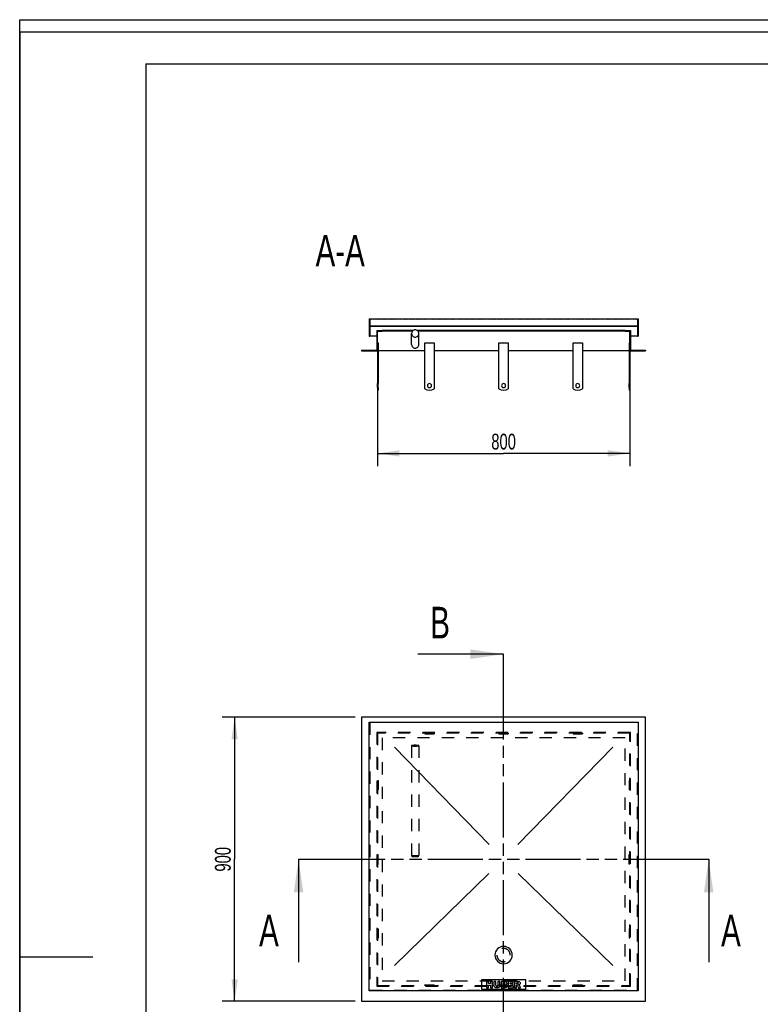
# Model space of a CAD drawing. Header units: millimetres. Extents: x 0 to 4200, y 0 to 5940.
# Tile 2 of 2: x 0 to 2348, y 2820 to 5940. Entities that reach past the tile are written whole.
import ezdxf

# ---------------------------------------------------------------- set-up
doc = ezdxf.new("R2010")
doc.units = ezdxf.units.MM
doc.header["$LTSCALE"] = 387.2
doc.linetypes.add('HIDDEN', pattern=[0.2, 0.1, -0.1])
doc.linetypes.add('PHANTOM', pattern=[0.8, 0.45, -0.05, 0.1, -0.05, 0.1, -0.05])
doc.layers.get('0').update_dxf_attribs({"linetype": 'CONTINUOUS'})
for name, color, linetype in [('_2D-BEM', 7, 'CONTINUOUS'), ('_ACHSEN', 7, 'CONTINUOUS'), ('_KURVEN', 7, 'CONTINUOUS'), ('_ZEICHNUNGSELEM', 7, 'CONTINUOUS'), ('DEFAULT_2', 8, 'HIDDEN'), ('HATCHING_BL0', 7, 'CONTINUOUS'), ('HATCHING_BL1', 7, 'CONTINUOUS')]:
    doc.layers.add(name, color=color, linetype=linetype)
doc.styles.get("Standard").update_dxf_attribs({"font": 'txt', "width": 0.7})
doc.dimstyles.new('DIMSTYLE_1', dxfattribs={"dimtxt": 50, "dimasz": 70, "dimexe": 2, "dimexo": 1, "dimtad": 1, "dimdec": 1, "dimtxsty": 'Standard', "dimblk": '_FILLED', "dimblk1": '_FILLED', "dimblk2": '_FILLED', "dimcen": 0.09, "dimadec": 1, "dimazin": 2, "dimtp": 0.8, "dimtm": 0.8, "dimtfac": 1, "dimtdec": 1, "dimtofl": 0, "dimtmove": 0, "dimatfit": 3, "dimldrblk": '_FILLED', "dimfxl": 1, "dimtolj": 1, "dimarcsym": 0})
doc.dimstyles.get("Standard").update_dxf_attribs({"dimtxt": 50, "dimasz": 70, "dimexe": 2, "dimexo": 1, "dimtad": 1, "dimdec": 1, "dimtxsty": 'Standard', "dimblk": '_FILLED', "dimblk1": '_FILLED', "dimblk2": '_FILLED', "dimcen": 0.09, "dimadec": 1, "dimazin": 2, "dimtol": 1, "dimtp": 0.1, "dimtm": 0.1, "dimtfac": 1, "dimtdec": 1, "dimtofl": 0, "dimtmove": 0, "dimatfit": 3, "dimldrblk": '_FILLED', "dimfxl": 1, "dimtolj": 1, "dimarcsym": 0})

# ---------------------------------------------------------------- blocks, each defined once
blk = doc.blocks.new('_FILLED')
at = {"color": 0, "linetype": 'ByBlock'}
blk.add_solid([(0, 0), (-1, 0.1428571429), (-1, -0.1428571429)], dxfattribs=at)
blk = doc.blocks.new('*D1')
at = {"layer": '_2D-BEM', "color": 2, "linetype": 'Continuous'}
for p, q in [((1133.8318356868, 4870.6393271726), (1133.8318356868, 4525.6393271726)), ((1933.8318356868, 4870.6393271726), (1933.8318356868, 4525.6393271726)), ((1133.8318356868, 4565.6393271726), (1533.8318356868, 4565.6393271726)), ((1933.8318356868, 4565.6393271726), (1533.8318356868, 4565.6393271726))]:
    blk.add_line(p, q, dxfattribs=at)
at = {"layer": '_2D-BEM', "color": 2, "linetype": 'Continuous', "xscale": 70, "yscale": 70, "zscale": 70, "rotation": 180}
blk.add_blockref('_FILLED', (1133.8318356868, 4565.6393271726), dxfattribs=at)
at = {"layer": '_2D-BEM', "color": 2, "linetype": 'Continuous', "xscale": 70, "yscale": 70, "zscale": 70}
blk.add_blockref('_FILLED', (1933.8318356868, 4565.6393271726), dxfattribs=at)
at = {"layer": '_2D-BEM', "color": 2, "linetype": 'Continuous', "insert": (1533.8318356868, 4628.1393271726), "char_height": 50, "width": 176.7857142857, "attachment_point": 2, "line_spacing_factor": 0.9}
blk.add_mtext('800', dxfattribs=at)
blk = doc.blocks.new('*D2')
at = {"layer": '_2D-BEM', "color": 2, "linetype": 'Continuous'}
for p, q in [((1063.8318356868, 3729.5815147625), (641.3665211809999, 3729.5815147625)), ((681.3665211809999, 3729.5815147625), (681.3665211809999, 3279.5815147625)), ((681.3665211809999, 2829.5815147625), (681.3665211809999, 3279.5815147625)), ((1063.8318356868, 2829.5815147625), (641.3665211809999, 2829.5815147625))]:
    blk.add_line(p, q, dxfattribs=at)
at = {"layer": '_2D-BEM', "color": 2, "linetype": 'Continuous', "xscale": 70, "yscale": 70, "zscale": 70}
for p, rotation in [((681.3665211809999, 3729.5815147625), 90), ((681.3665211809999, 2829.5815147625), 270)]:
    blk.add_blockref('_FILLED', p, dxfattribs=dict(at, rotation=rotation))
at = {"layer": '_2D-BEM', "color": 2, "linetype": 'Continuous', "insert": (618.8665211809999, 3279.5815147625), "char_height": 50, "width": 176.7857142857, "attachment_point": 2, "rotation": 90, "line_spacing_factor": 0.9}
blk.add_mtext('900', dxfattribs=at)
blk = doc.blocks.new('HATCHING_BL0', base_point=(1533.8318356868, 3116.7470922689))
at = {"layer": 'HATCHING_BL0', "color": 7, "linetype": 'PHANTOM'}
for p, q in [((883.8318356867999, 3279.5815147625), (983.8318356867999, 3279.5815147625)), ((983.8318356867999, 3279.5815147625), (2083.8318356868, 3279.5815147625)), ((2083.8318356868, 3279.5815147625), (2183.8318356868, 3279.5815147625))]:
    blk.add_line(p, q, dxfattribs=at)
at = {"layer": 'HATCHING_BL0', "color": 7, "linetype": 'Continuous', "char_height": 100, "width": 128.5714285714, "attachment_point": 1, "line_spacing_factor": 0.9}
for insert in [(758.8318356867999, 3103.9126697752), (2223.1175499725, 3103.9126697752)]:
    blk.add_mtext('A', dxfattribs=dict(at, insert=insert))
at = {"layer": 'HATCHING_BL0', "color": 7, "linetype": 'Continuous'}
for points in [[(883.8318356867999, 3279.5815147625), (883.8318356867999, 2953.9126697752)], [(2183.8318356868, 3279.5815147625), (2183.8318356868, 2953.9126697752)]]:
    blk.add_leader(points, dimstyle='Standard', override={"dimasz": 105, "dimtad": 0}, dxfattribs=at)
blk = doc.blocks.new('HATCHING_BL1', base_point=(1397.9098972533, 3279.5815147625))
at = {"layer": 'HATCHING_BL1', "color": 7, "linetype": 'PHANTOM'}
for p, q in [((1533.8318356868, 3829.5815147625), (1533.8318356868, 3929.5815147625)), ((1533.8318356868, 2729.5815147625), (1533.8318356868, 3829.5815147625)), ((1533.8318356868, 2629.5815147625), (1533.8318356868, 2729.5815147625))]:
    blk.add_line(p, q, dxfattribs=at)
at = {"layer": 'HATCHING_BL1', "color": 7, "linetype": 'Continuous', "char_height": 100, "width": 117.8571428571, "attachment_point": 1, "line_spacing_factor": 0.9}
for insert in [(1301.2736731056, 4079.5815147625), (1301.2736731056, 2579.5815147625)]:
    blk.add_mtext('B', dxfattribs=dict(at, insert=insert))
at = {"layer": 'HATCHING_BL1', "color": 7, "linetype": 'Continuous'}
for points in [[(1533.8318356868, 3929.5815147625), (1261.9879588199, 3929.5815147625)], [(1533.8318356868, 2629.5815147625), (1261.9879588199, 2629.5815147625)]]:
    blk.add_leader(points, dimstyle='Standard', override={"dimasz": 105, "dimtad": 0}, dxfattribs=at)

msp = doc.modelspace()

# ---------------------------------------------------------------- hatches: boundary and pattern name
at = {"linetype": 'Continuous'}
h = msp.add_hatch(dxfattribs=at)
h.set_pattern_fill('A', color=2, scale=2.6298932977, angle=45, style=0, pattern_type=0)
h.set_pattern_definition([(45, (0, 0), (-1.8596153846, 1.8596153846), [])])
edge = h.paths.add_edge_path()
edge.add_line((1083.8318356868, 4890.6393271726), (1133.8318356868, 4890.6393271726))
edge.add_line((1083.8318356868, 4892.6393271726), (1083.8318356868, 4890.6393271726))
edge.add_line((1083.8318356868, 4892.6393271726), (1131.8318356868, 4892.6393271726))
edge.add_line((1131.8318356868, 4954.6393271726), (1131.8318356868, 4892.6393271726))
edge.add_line((1131.8318356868, 4954.6393271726), (1148.8318356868, 4954.6393271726))
edge.add_line((1148.8318356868, 4952.6393271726), (1148.8318356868, 4954.6393271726))
edge.add_line((1133.8318356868, 4952.6393271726), (1148.8318356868, 4952.6393271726))
edge.add_line((1133.8318356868, 4915.6393271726), (1133.8318356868, 4952.6393271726))
edge.add_line((1133.8318356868, 4915.6393271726), (1135.8318356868, 4915.6393271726))
edge.add_line((1135.8318356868, 4915.6393271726), (1135.8318356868, 4787.1393271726))
edge.add_line((1135.8318356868, 4787.1393271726), (1133.8318356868, 4787.1393271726))
edge.add_line((1133.8318356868, 4890.6393271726), (1133.8318356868, 4787.1393271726))
edge = h.paths.add_edge_path()
edge.add_line((1933.8318356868, 4890.6393271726), (1983.8318356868, 4890.6393271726))
edge.add_line((1933.8318356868, 4890.6393271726), (1933.8318356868, 4787.1393271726))
edge.add_line((1933.8318356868, 4787.1393271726), (1931.8318356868, 4787.1393271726))
edge.add_line((1931.8318356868, 4915.6393271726), (1931.8318356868, 4787.1393271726))
edge.add_line((1933.8318356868, 4915.6393271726), (1931.8318356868, 4915.6393271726))
edge.add_line((1933.8318356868, 4915.6393271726), (1933.8318356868, 4952.6393271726))
edge.add_line((1918.8318356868, 4952.6393271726), (1933.8318356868, 4952.6393271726))
edge.add_line((1918.8318356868, 4952.6393271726), (1918.8318356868, 4954.6393271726))
edge.add_line((1918.8318356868, 4954.6393271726), (1935.8318356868, 4954.6393271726))
edge.add_line((1935.8318356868, 4954.6393271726), (1935.8318356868, 4892.6393271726))
edge.add_line((1935.8318356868, 4892.6393271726), (1983.8318356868, 4892.6393271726))
edge.add_line((1983.8318356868, 4892.6393271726), (1983.8318356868, 4890.6393271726))
edge = h.paths.add_edge_path()
edge.add_line((1107.8318356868, 4937.6393271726), (1109.8318356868, 4937.6393271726))
edge.add_line((1107.8318356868, 4992.6393271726), (1107.8318356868, 4937.6393271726))
edge.add_line((1107.8318356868, 4992.6393271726), (1959.8318356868, 4992.6393271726))
edge.add_line((1959.8318356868, 4992.6393271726), (1959.8318356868, 4937.6393271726))
edge.add_line((1957.8318356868, 4937.6393271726), (1959.8318356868, 4937.6393271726))
edge.add_line((1957.8318356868, 4968.6393271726), (1957.8318356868, 4937.6393271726))
edge.add_line((1109.8318356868, 4968.6393271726), (1957.8318356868, 4968.6393271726))
edge.add_line((1109.8318356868, 4968.6393271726), (1109.8318356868, 4937.6393271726))
edge.add_line((1957.8318356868, 4990.6393271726), (1957.8318356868, 4969.8893271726))
edge.add_line((1957.8318356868, 4990.6393271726), (1109.8318356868, 4990.6393271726))
edge.add_line((1109.8318356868, 4990.6393271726), (1109.8318356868, 4969.8893271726))
edge.add_line((1109.8318356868, 4969.8893271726), (1957.8318356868, 4969.8893271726))
edge = h.paths.add_edge_path()
edge.add_line((1933.8318356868, 4774.1393271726), (1933.8318356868, 4765.6393271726))
edge.add_line((1933.8318356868, 4765.6393271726), (1931.8318356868, 4765.6393271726))
edge.add_line((1931.8318356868, 4774.1393271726), (1931.8318356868, 4765.6393271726))
edge.add_line((1933.8318356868, 4774.1393271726), (1931.8318356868, 4774.1393271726))
edge = h.paths.add_edge_path()
edge.add_line((1133.8318356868, 4774.1393271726), (1133.8318356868, 4765.6393271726))
edge.add_line((1135.8318356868, 4774.1393271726), (1133.8318356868, 4774.1393271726))
edge.add_line((1135.8318356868, 4774.1393271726), (1135.8318356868, 4765.6393271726))
edge.add_line((1135.8318356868, 4765.6393271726), (1133.8318356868, 4765.6393271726))

# ---------------------------------------------------------------- linework, layer by layer
at = {"color": 7, "linetype": 'Continuous'}
for p, q in [((0, 5940), (4200, 5940)), ((0, 0), (0, 5940)), ((0, 5940), (4200, 5940)), ((0, 0), (0, 5940)), ((1107.8318356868, 4992.6393271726), (1959.8318356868, 4992.6393271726)), ((1107.8318356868, 4992.6393271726), (1107.8318356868, 4937.6393271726)), ((1959.8318356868, 4992.6393271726), (1959.8318356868, 4937.6393271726)), ((1109.8318356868, 4990.6393271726), (1109.8318356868, 4969.8893271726)), ((1957.8318356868, 4990.6393271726), (1109.8318356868, 4990.6393271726)), ((1109.8318356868, 4969.8893271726), (1957.8318356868, 4969.8893271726)), ((1109.8318356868, 4968.6393271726), (1957.8318356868, 4968.6393271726)), ((1109.8318356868, 4968.6393271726), (1109.8318356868, 4937.6393271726)), ((1957.8318356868, 4990.6393271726), (1957.8318356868, 4969.8893271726)), ((1957.8318356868, 4968.6393271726), (1957.8318356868, 4937.6393271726)), ((1107.8318356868, 4937.6393271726), (1109.8318356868, 4937.6393271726)), ((1131.8318356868, 4937.6393271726), (1109.8318356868, 4937.6393271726)), ((1131.8318356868, 4954.6393271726), (1148.8318356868, 4954.6393271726)), ((1131.8318356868, 4954.6393271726), (1131.8318356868, 4892.6393271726)), ((1133.8318356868, 4952.6393271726), (1148.8318356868, 4952.6393271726)), ((1133.8318356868, 4915.6393271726), (1133.8318356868, 4952.6393271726)), ((1246.7381174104, 4954.6393271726), (1148.8318356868, 4954.6393271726)), ((1148.8318356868, 4952.6393271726), (1148.8318356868, 4954.6393271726)), ((1244.7423541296, 4952.6393271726), (1148.8318356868, 4952.6393271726)), ((1242.3318356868, 4910.6393271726), (1242.3318356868, 4945.6393271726)), ((1918.8318356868, 4954.6393271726), (1260.9255539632, 4954.6393271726)), ((1918.8318356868, 4952.6393271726), (1262.921317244, 4952.6393271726)), ((1265.3318356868, 4910.6393271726), (1265.3318356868, 4945.6393271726)), ((1918.8318356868, 4954.6393271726), (1935.8318356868, 4954.6393271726)), ((1918.8318356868, 4952.6393271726), (1918.8318356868, 4954.6393271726)), ((1918.8318356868, 4952.6393271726), (1933.8318356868, 4952.6393271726)), ((1933.8318356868, 4915.6393271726), (1933.8318356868, 4952.6393271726)), ((1935.8318356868, 4954.6393271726), (1935.8318356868, 4892.6393271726)), ((1957.8318356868, 4937.6393271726), (1935.8318356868, 4937.6393271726)), ((1957.8318356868, 4937.6393271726), (1959.8318356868, 4937.6393271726)), ((1133.8318356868, 4915.6393271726), (1135.8318356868, 4915.6393271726)), ((1135.8318356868, 4915.6393271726), (1135.8318356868, 4787.1393271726)), ((1933.8318356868, 4915.6393271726), (1931.8318356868, 4915.6393271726)), ((1931.8318356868, 4915.6393271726), (1931.8318356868, 4787.1393271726)), ((1083.8318356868, 4892.6393271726), (1131.8318356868, 4892.6393271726)), ((1083.8318356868, 4892.6393271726), (1083.8318356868, 4890.6393271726)), ((1083.8318356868, 4890.6393271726), (1133.8318356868, 4890.6393271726)), ((1133.8318356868, 4890.6393271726), (1133.8318356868, 4787.1393271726)), ((1933.8318356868, 4890.6393271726), (1983.8318356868, 4890.6393271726)), ((1933.8318356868, 4890.6393271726), (1933.8318356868, 4787.1393271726)), ((1935.8318356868, 4892.6393271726), (1983.8318356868, 4892.6393271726)), ((1983.8318356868, 4892.6393271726), (1983.8318356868, 4890.6393271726)), ((1135.8318356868, 4787.1393271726), (1133.8318356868, 4787.1393271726)), ((1133.8318356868, 4780.6393271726), (1133.8318356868, 4787.1393271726)), ((1133.8318356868, 4774.1393271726), (1133.8318356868, 4780.6393271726)), ((1135.8318356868, 4774.1393271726), (1133.8318356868, 4774.1393271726)), ((1133.8318356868, 4774.1393271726), (1133.8318356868, 4765.6393271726)), ((1135.8318356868, 4780.6393271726), (1135.8318356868, 4787.1393271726)), ((1135.8318356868, 4774.1393271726), (1135.8318356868, 4780.6393271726)), ((1135.8318356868, 4774.1393271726), (1135.8318356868, 4765.6393271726)), ((1933.8318356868, 4787.1393271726), (1931.8318356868, 4787.1393271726)), ((1931.8318356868, 4780.6393271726), (1931.8318356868, 4787.1393271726)), ((1931.8318356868, 4774.1393271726), (1931.8318356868, 4780.6393271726)), ((1933.8318356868, 4774.1393271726), (1931.8318356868, 4774.1393271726)), ((1931.8318356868, 4774.1393271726), (1931.8318356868, 4765.6393271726)), ((1933.8318356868, 4780.6393271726), (1933.8318356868, 4787.1393271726)), ((1933.8318356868, 4774.1393271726), (1933.8318356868, 4780.6393271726)), ((1933.8318356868, 4774.1393271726), (1933.8318356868, 4765.6393271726)), ((1135.8318356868, 4765.6393271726), (1133.8318356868, 4765.6393271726)), ((1933.8318356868, 4765.6393271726), (1931.8318356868, 4765.6393271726)), ((1983.8318356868, 3729.5815147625), (1083.8318356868, 3729.5815147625)), ((1083.8318356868, 3729.5815147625), (1083.8318356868, 2829.5815147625)), ((1107.8318356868, 2862.5815147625), (1107.8318356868, 3714.5815147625)), ((1107.8318356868, 3714.5815147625), (1959.8318356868, 3714.5815147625)), ((1959.8318356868, 3714.5815147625), (1959.8318356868, 2862.5815147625)), ((1983.8318356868, 2829.5815147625), (1983.8318356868, 3729.5815147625)), ((1959.8318356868, 2862.5815147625), (1107.8318356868, 2862.5815147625)), ((1083.8318356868, 2829.5815147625), (1983.8318356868, 2829.5815147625))]:
    msp.add_line(p, q, dxfattribs=at)
at = {"color": 3, "linetype": 'Continuous'}
for p, q in [((0, 5900), (0, 2970)), ((4180, 5900), (0, 5900)), ((0, 2970), (0, 0)), ((0, 2970), (232, 2970))]:
    msp.add_line(p, q, dxfattribs=at)
at = {"color": 5, "linetype": 'Continuous'}
for q in [(4080, 5800), (400, 100)]:
    msp.add_line((400, 5800), q, dxfattribs=at)
at = {"color": 7, "linetype": 'Continuous'}
for points, knots in [([(1253.8318356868, 4957.08225486), (1252.3364250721, 4957.08225486), (1249.3151150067, 4956.4878050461), (1245.4928123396, 4953.943378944), (1242.931324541, 4950.1398236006), (1242.3318356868, 4947.1278799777), (1242.3318356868, 4945.6393271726)], [0, 0, 0, 0, 0.2505742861, 0.500812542, 0.7505748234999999, 1, 1, 1, 1]), ([(1242.3318356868, 4945.6393271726), (1242.3318356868, 4944.1507743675), (1242.931324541, 4941.1388307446), (1245.4928123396, 4937.3352754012), (1249.3151150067, 4934.7908492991), (1252.3364250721, 4934.1963994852), (1253.8318356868, 4934.1963994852)], [0, 0, 0, 0, 0.2494251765, 0.499187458, 0.7494257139, 1, 1, 1, 1]), ([(1265.3318356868, 4945.6393271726), (1265.3318356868, 4947.1278799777), (1264.7323468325, 4950.1398236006), (1262.1708590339, 4953.943378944), (1258.3485563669, 4956.4878050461), (1255.3272463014, 4957.08225486), (1253.8318356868, 4957.08225486)], [0, 0, 0, 0, 0.2494251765, 0.499187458, 0.7494257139, 1, 1, 1, 1]), ([(1253.8318356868, 4934.1963994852), (1255.3272463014, 4934.1963994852), (1258.3485563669, 4934.7908492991), (1262.1708590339, 4937.3352754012), (1264.7323468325, 4941.1388307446), (1265.3318356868, 4944.1507743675), (1265.3318356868, 4945.6393271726)], [0, 0, 0, 0, 0.2505742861, 0.500812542, 0.7505748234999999, 1, 1, 1, 1]), ([(1242.3318356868, 4910.6393271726), (1242.3318356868, 4909.1507743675), (1242.931324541, 4906.1388307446), (1245.4928123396, 4902.3352754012), (1249.3151150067, 4899.7908492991), (1252.3364250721, 4899.1963994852), (1253.8318356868, 4899.1963994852)], [0, 0, 0, 0, 0.2494251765, 0.499187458, 0.7494257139, 1, 1, 1, 1]), ([(1253.8318356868, 4899.1963994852), (1255.3272463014, 4899.1963994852), (1258.3485563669, 4899.7908492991), (1262.1708590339, 4902.3352754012), (1264.7323468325, 4906.1388307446), (1265.3318356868, 4909.1507743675), (1265.3318356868, 4910.6393271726)], [0, 0, 0, 0, 0.2505742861, 0.500812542, 0.7505748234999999, 1, 1, 1, 1])]:
    msp.add_open_spline(points, degree=3, knots=knots, dxfattribs=at)
at = {"layer": '_ACHSEN', "color": 7, "linetype": 'Continuous'}
for p, q in [((1283.8318356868, 4770.6393271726), (1283.8318356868, 4915.6393271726)), ((1283.8318356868, 4915.6393271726), (1313.8318356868, 4915.6393271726)), ((1313.8318356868, 4915.6393271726), (1313.8318356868, 4770.6393271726)), ((1518.8318356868, 4770.6393271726), (1518.8318356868, 4915.6393271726)), ((1518.8318356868, 4915.6393271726), (1548.8318356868, 4915.6393271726)), ((1548.8318356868, 4915.6393271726), (1548.8318356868, 4770.6393271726)), ((1753.8318356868, 4915.6393271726), (1783.8318356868, 4915.6393271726)), ((1753.8318356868, 4770.6393271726), (1753.8318356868, 4915.6393271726)), ((1783.8318356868, 4915.6393271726), (1783.8318356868, 4770.6393271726)), ((1283.8318356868, 4890.6393271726), (1135.8318356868, 4890.6393271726)), ((1518.8318356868, 4890.6393271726), (1313.8318356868, 4890.6393271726)), ((1753.8318356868, 4890.6393271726), (1548.8318356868, 4890.6393271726)), ((1931.8318356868, 4890.6393271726), (1783.8318356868, 4890.6393271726))]:
    msp.add_line(p, q, dxfattribs=at)
at = {"layer": '_ACHSEN', "color": 8, "linetype": 'HIDDEN'}
for p, q in [((1313.8318356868, 3679.5815147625), (1283.8318356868, 3679.5815147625)), ((1283.8318356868, 3679.5815147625), (1283.8318356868, 3677.5815147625)), ((1283.8318356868, 3677.5815147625), (1313.8318356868, 3677.5815147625)), ((1292.3318356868, 3679.5815147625), (1292.3318356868, 3677.5815147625)), ((1292.3318356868, 3679.5815147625), (1305.3318356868, 3679.5815147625)), ((1292.3318356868, 3677.5815147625), (1305.3318356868, 3677.5815147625)), ((1305.3318356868, 3679.5815147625), (1305.3318356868, 3677.5815147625)), ((1313.8318356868, 3679.5815147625), (1313.8318356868, 3677.5815147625)), ((1518.8318356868, 3679.5815147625), (1548.8318356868, 3679.5815147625)), ((1518.8318356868, 3679.5815147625), (1518.8318356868, 3677.5815147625)), ((1518.8318356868, 3677.5815147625), (1548.8318356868, 3677.5815147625)), ((1527.3318356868, 3679.5815147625), (1527.3318356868, 3677.5815147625)), ((1527.3318356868, 3679.5815147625), (1540.3318356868, 3679.5815147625)), ((1527.3318356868, 3677.5815147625), (1540.3318356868, 3677.5815147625)), ((1540.3318356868, 3679.5815147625), (1540.3318356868, 3677.5815147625)), ((1548.8318356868, 3679.5815147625), (1548.8318356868, 3677.5815147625)), ((1783.8318356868, 3679.5815147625), (1753.8318356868, 3679.5815147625)), ((1753.8318356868, 3679.5815147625), (1753.8318356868, 3677.5815147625)), ((1753.8318356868, 3677.5815147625), (1783.8318356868, 3677.5815147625)), ((1762.3318356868, 3679.5815147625), (1762.3318356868, 3677.5815147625)), ((1762.3318356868, 3679.5815147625), (1775.3318356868, 3679.5815147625)), ((1762.3318356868, 3677.5815147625), (1775.3318356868, 3677.5815147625)), ((1775.3318356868, 3679.5815147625), (1775.3318356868, 3677.5815147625)), ((1783.8318356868, 3679.5815147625), (1783.8318356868, 3677.5815147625)), ((1133.8318356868, 3499.5815147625), (1133.8318356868, 3529.5815147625)), ((1133.8318356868, 3529.5815147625), (1135.8318356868, 3529.5815147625)), ((1135.8318356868, 3529.5815147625), (1135.8318356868, 3499.5815147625)), ((1933.8318356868, 3529.5815147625), (1931.8318356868, 3529.5815147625)), ((1931.8318356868, 3529.5815147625), (1931.8318356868, 3499.5815147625)), ((1933.8318356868, 3499.5815147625), (1933.8318356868, 3529.5815147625)), ((1133.8318356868, 3521.0815147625), (1135.8318356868, 3521.0815147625)), ((1133.8318356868, 3521.0815147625), (1133.8318356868, 3508.0815147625)), ((1133.8318356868, 3508.0815147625), (1135.8318356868, 3508.0815147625)), ((1133.8318356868, 3499.5815147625), (1135.8318356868, 3499.5815147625)), ((1135.8318356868, 3521.0815147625), (1135.8318356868, 3508.0815147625)), ((1933.8318356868, 3521.0815147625), (1931.8318356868, 3521.0815147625)), ((1931.8318356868, 3521.0815147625), (1931.8318356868, 3508.0815147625)), ((1933.8318356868, 3508.0815147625), (1931.8318356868, 3508.0815147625)), ((1933.8318356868, 3499.5815147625), (1931.8318356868, 3499.5815147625)), ((1933.8318356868, 3521.0815147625), (1933.8318356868, 3508.0815147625)), ((1133.8318356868, 3264.5815147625), (1133.8318356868, 3294.5815147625)), ((1133.8318356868, 3294.5815147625), (1135.8318356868, 3294.5815147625)), ((1133.8318356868, 3286.0815147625), (1135.8318356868, 3286.0815147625)), ((1133.8318356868, 3273.0815147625), (1133.8318356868, 3286.0815147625)), ((1135.8318356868, 3264.5815147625), (1135.8318356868, 3294.5815147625)), ((1135.8318356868, 3273.0815147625), (1135.8318356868, 3286.0815147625)), ((1933.8318356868, 3294.5815147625), (1931.8318356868, 3294.5815147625)), ((1931.8318356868, 3264.5815147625), (1931.8318356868, 3294.5815147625)), ((1933.8318356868, 3286.0815147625), (1931.8318356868, 3286.0815147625)), ((1931.8318356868, 3273.0815147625), (1931.8318356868, 3286.0815147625)), ((1933.8318356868, 3264.5815147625), (1933.8318356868, 3294.5815147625)), ((1933.8318356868, 3273.0815147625), (1933.8318356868, 3286.0815147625)), ((1133.8318356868, 3273.0815147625), (1135.8318356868, 3273.0815147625)), ((1133.8318356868, 3264.5815147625), (1135.8318356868, 3264.5815147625)), ((1933.8318356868, 3273.0815147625), (1931.8318356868, 3273.0815147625)), ((1933.8318356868, 3264.5815147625), (1931.8318356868, 3264.5815147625)), ((1133.8318356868, 3029.5815147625), (1133.8318356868, 3059.5815147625)), ((1133.8318356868, 3059.5815147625), (1135.8318356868, 3059.5815147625)), ((1135.8318356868, 3059.5815147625), (1135.8318356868, 3029.5815147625)), ((1933.8318356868, 3059.5815147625), (1931.8318356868, 3059.5815147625)), ((1931.8318356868, 3059.5815147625), (1931.8318356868, 3029.5815147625)), ((1933.8318356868, 3029.5815147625), (1933.8318356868, 3059.5815147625)), ((1133.8318356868, 3051.0815147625), (1135.8318356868, 3051.0815147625)), ((1133.8318356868, 3051.0815147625), (1133.8318356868, 3038.0815147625)), ((1133.8318356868, 3038.0815147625), (1135.8318356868, 3038.0815147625)), ((1133.8318356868, 3029.5815147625), (1135.8318356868, 3029.5815147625)), ((1135.8318356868, 3051.0815147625), (1135.8318356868, 3038.0815147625)), ((1933.8318356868, 3051.0815147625), (1931.8318356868, 3051.0815147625)), ((1931.8318356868, 3051.0815147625), (1931.8318356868, 3038.0815147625)), ((1933.8318356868, 3038.0815147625), (1931.8318356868, 3038.0815147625)), ((1933.8318356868, 3029.5815147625), (1931.8318356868, 3029.5815147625)), ((1933.8318356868, 3051.0815147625), (1933.8318356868, 3038.0815147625)), ((1518.8318356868, 2879.5815147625), (1518.8318356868, 2881.5815147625)), ((1518.8318356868, 2881.5815147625), (1548.8318356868, 2881.5815147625)), ((1518.8318356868, 2879.5815147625), (1548.8318356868, 2879.5815147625)), ((1527.3318356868, 2879.5815147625), (1527.3318356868, 2881.5815147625)), ((1527.3318356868, 2881.5815147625), (1540.3318356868, 2881.5815147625)), ((1527.3318356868, 2879.5815147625), (1540.3318356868, 2879.5815147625)), ((1540.3318356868, 2879.5815147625), (1540.3318356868, 2881.5815147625)), ((1548.8318356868, 2879.5815147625), (1548.8318356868, 2881.5815147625))]:
    msp.add_line(p, q, dxfattribs=at)
at = {"layer": '_ACHSEN', "color": 7, "linetype": 'Continuous'}
for centre, radius, start, end in [((1298.8318356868, 4780.6393271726), 6.5, 0, 180), ((1298.8318356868, 4780.6393271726), 6.5, 180, 360), ((1533.8318356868, 4780.6393271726), 6.5, 0, 180), ((1533.8318356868, 4780.6393271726), 6.5, 180, 360), ((1768.8318356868, 4780.6393271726), 6.5, 0, 180), ((1768.8318356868, 4780.6393271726), 6.5, 180, 360), ((1298.8318356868, 4790.6393271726), 25, 233.1301023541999, 306.8698976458), ((1533.8318356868, 4790.6393271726), 25, 233.1301023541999, 306.8698976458), ((1768.8318356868, 4790.6393271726), 25, 233.1301023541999, 306.8698976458), ((1533.8318356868, 2976.1315147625), 27.5, 0, 180), ((1533.8318356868, 2976.1315147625), 27.5, 180, 360)]:
    msp.add_arc(centre, radius, start, end, dxfattribs=at)
at = {"layer": '_ACHSEN', "color": 8, "linetype": 'HIDDEN'}
for start, end in [(0, 180), (180, 360)]:
    msp.add_arc((1533.8318356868, 2976.1315147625), 21.2, start, end, dxfattribs=at)
at = {"layer": '_KURVEN', "color": 4, "linetype": 'Continuous'}
for p, q in [((1488.3528178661, 3326.0213569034), (1187.8318356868, 3634.5815147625)), ((1579.3108535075, 3326.0213569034), (1879.8318356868, 3634.5815147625)), ((1187.8318356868, 2942.5815147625), (1487.38184515, 3234.112862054)), ((1580.2818262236, 3234.112862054), (1879.8318356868, 2942.5815147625)), ((1463.8318356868, 2897.5815147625), (1463.8318356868, 2867.5815147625)), ((1603.8318356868, 2897.5815147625), (1463.8318356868, 2897.5815147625)), ((1479.7390662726, 2892.5815147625), (1479.7390662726, 2872.5815147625)), ((1485.9191483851, 2892.5815147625), (1479.7390662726, 2892.5815147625)), ((1479.7390662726, 2872.5815147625), (1485.9191483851, 2872.5815147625)), ((1485.9191483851, 2885.582879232), (1485.9191483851, 2892.5815147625)), ((1492.6722175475, 2885.582879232), (1485.9191483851, 2885.582879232)), ((1485.9191483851, 2872.5815147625), (1485.9191483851, 2880.6715554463)), ((1485.9191483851, 2880.6715554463), (1492.6722175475, 2880.6715554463)), ((1498.8795835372, 2892.5815147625), (1492.6722175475, 2892.5815147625)), ((1492.6722175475, 2892.5815147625), (1492.6722175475, 2885.582879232)), ((1492.6722175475, 2880.6715554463), (1492.6722175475, 2872.5815147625)), ((1492.6722175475, 2872.5815147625), (1498.8795835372, 2872.5815147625)), ((1498.8795835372, 2872.5815147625), (1498.8795835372, 2892.5815147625)), ((1509.1660792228, 2892.5815147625), (1502.9996401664, 2892.5815147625)), ((1502.9996401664, 2892.5815147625), (1502.9996401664, 2880.6579131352)), ((1509.1660792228, 2880.3714192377), (1509.1660792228, 2892.5815147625)), ((1522.1674448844, 2892.5815147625), (1516.0010034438, 2892.5815147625)), ((1516.0010034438, 2892.5815147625), (1516.0010034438, 2880.3714192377)), ((1522.1674448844, 2880.6579131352), (1522.1674448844, 2892.5815147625)), ((1526.2738568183, 2892.5815147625), (1526.2738568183, 2872.5815147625)), ((1537.8427512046, 2892.5815147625), (1526.2738568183, 2892.5815147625)), ((1526.2738568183, 2872.5815147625), (1536.9423395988, 2872.5815147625)), ((1532.5085074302, 2884.7370404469), (1532.5085074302, 2888.5296732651)), ((1532.5085074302, 2888.5296732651), (1535.2370221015, 2888.5296732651)), ((1535.1960903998, 2884.7370404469), (1532.5085074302, 2884.7370404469)), ((1532.5085074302, 2876.878922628), (1532.5085074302, 2880.9307641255)), ((1532.5085074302, 2880.9307641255), (1535.6462962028, 2880.9307641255)), ((1535.6599385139, 2876.878922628), (1532.5085074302, 2876.878922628)), ((1547.9791743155, 2892.5815147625), (1547.9791743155, 2872.5815147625)), ((1564.5412451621, 2892.5815147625), (1547.9791743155, 2892.5815147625)), ((1547.9791743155, 2872.5815147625), (1564.841385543, 2872.5815147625)), ((1554.1728979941, 2885.1326746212), (1554.1728979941, 2888.3113915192)), ((1554.1728979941, 2888.3113915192), (1564.5412451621, 2888.3113915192)), ((1563.7909037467, 2885.1326746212), (1554.1728979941, 2885.1326746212)), ((1554.1728979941, 2877.110846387), (1554.1728979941, 2881.0535473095)), ((1554.1728979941, 2881.0535473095), (1563.7909037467, 2881.0535473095)), ((1564.841385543, 2877.110846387), (1554.1728979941, 2877.110846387)), ((1563.7909037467, 2881.0535473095), (1563.7909037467, 2885.1326746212)), ((1564.5412451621, 2888.3113915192), (1564.5412451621, 2892.5815147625)), ((1564.841385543, 2872.5815147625), (1564.841385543, 2877.110846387)), ((1578.5521609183, 2892.5815147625), (1568.2520300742, 2892.5815147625)), ((1568.2520300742, 2892.5815147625), (1568.2520300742, 2872.5815147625)), ((1568.2520300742, 2872.5815147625), (1574.4593912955, 2872.5815147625)), ((1574.4593912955, 2884.4778317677), (1574.4593912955, 2888.5433155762)), ((1574.4593912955, 2888.5433155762), (1577.1742636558, 2888.5433155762)), ((1577.065125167, 2884.4778317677), (1574.4593912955, 2884.4778317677)), ((1574.4593912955, 2872.5815147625), (1574.4593912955, 2880.6988406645)), ((1574.4593912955, 2880.6988406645), (1575.0050932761, 2880.6988406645)), ((1577.6381117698, 2878.6933839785), (1580.9396082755, 2872.5815147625)), ((1580.9396082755, 2872.5815147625), (1587.9246050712, 2872.5815147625)), ((1587.9246050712, 2872.5815147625), (1584.9232394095, 2878.3659619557)), ((1603.8318356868, 2867.5815147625), (1603.8318356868, 2897.5815147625)), ((1463.8318356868, 2867.5815147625), (1603.8318356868, 2867.5815147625))]:
    msp.add_line(p, q, dxfattribs=at)
for points in [[(1503.5704805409, 2877.2739248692), (1503.1906349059, 2878.5569578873), (1502.9996401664, 2879.6756482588), (1502.9996401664, 2880.6579131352)], [(1504.8856794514, 2874.9718806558), (1504.2411119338, 2875.7193047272), (1503.8045508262, 2876.4832881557), (1503.5704805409, 2877.2739248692)], [(1507.009048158, 2873.2471779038), (1506.2329275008, 2873.6592773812), (1505.5235130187, 2874.2322651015), (1504.8856794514, 2874.9718806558)], [(1509.8891336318, 2872.4450891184), (1508.743158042, 2872.5815147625), (1507.7745372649, 2872.8407234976), (1507.009048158, 2873.2471779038)], [(1509.1660792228, 2880.3714192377), (1509.1660792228, 2879.2800140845), (1509.4662148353, 2878.4341752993), (1510.0664880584, 2877.8202590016)], [(1513.081494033, 2872.2404506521), (1512.0992309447, 2872.2404506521), (1511.0351092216, 2872.3086634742), (1509.8891336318, 2872.4450891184)], [(1510.0664880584, 2877.8202590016), (1510.6667596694, 2877.2063443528), (1511.5125996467, 2876.9062078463), (1512.5903612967, 2876.9062078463)], [(1512.5903612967, 2876.9062078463), (1513.6544830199, 2876.9062078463), (1514.4866783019, 2877.2063443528), (1515.0869518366, 2877.8066171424)], [(1517.4014750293, 2872.9079427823), (1516.2056428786, 2872.4723742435), (1514.7595292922, 2872.2404506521), (1513.081494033, 2872.2404506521)], [(1515.0869518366, 2877.8066171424), (1515.6872255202, 2878.406890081), (1516.0010034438, 2879.2663717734), (1516.0010034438, 2880.3714192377)], [(1519.8754937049, 2874.5596866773), (1519.0842253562, 2873.7684178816), (1518.2656676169, 2873.222715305), (1517.4014750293, 2872.9079427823)], [(1521.6080979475, 2877.3154838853), (1521.2397486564, 2876.2650073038), (1520.6667620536, 2875.3509554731), (1519.8754937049, 2874.5596866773)], [(1522.1674448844, 2880.6579131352), (1522.1674448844, 2879.4710100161), (1521.9764477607, 2878.3659619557), (1521.6080979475, 2877.3154838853)], [(1535.1960903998, 2884.7370404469), (1536.1510712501, 2884.7370404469), (1536.8195587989, 2884.9007505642), (1537.2015492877, 2885.2281708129)], [(1537.2015492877, 2888.038541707), (1536.8195587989, 2888.3659619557), (1536.1647135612, 2888.5296732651), (1535.2370221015, 2888.5296732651)], [(1537.9109629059, 2880.3850617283), (1537.4743992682, 2880.7397687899), (1536.7240578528, 2880.9307641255), (1535.6462962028, 2880.9307641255)], [(1535.6599385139, 2876.878922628), (1536.7240578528, 2876.878922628), (1537.4743992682, 2877.0562759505), (1537.9109628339, 2877.4382677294)], [(1539.7122225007, 2872.8510531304), (1538.3202416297, 2872.6633701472), (1537.3925454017, 2872.5815147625), (1536.9423395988, 2872.5815147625)], [(1537.7745348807, 2886.6742843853), (1537.7745348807, 2887.2472721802), (1537.5835425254, 2887.7111191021), (1537.2015492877, 2888.038541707)], [(1537.2015492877, 2885.2281708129), (1537.5835425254, 2885.5555934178), (1537.7745348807, 2886.046726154), (1537.7745348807, 2886.6742843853)], [(1537.8427512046, 2892.5815147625), (1539.7663504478, 2892.5815147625), (1541.2397486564, 2892.1040255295), (1542.2765833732, 2891.1490458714)], [(1538.5658079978, 2878.9662349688), (1538.5658079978, 2879.5528656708), (1538.3475262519, 2880.0303549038), (1537.9109629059, 2880.3850617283)], [(1537.9109628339, 2877.4382677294), (1538.3475262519, 2877.820259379), (1538.5658079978, 2878.3250344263), (1538.5658079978, 2878.9662349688)], [(1542.0590156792, 2873.5079668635), (1541.5398842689, 2873.2090727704), (1540.7486159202, 2872.990791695), (1539.7122225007, 2872.8510531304)], [(1542.7294857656, 2884.5573457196), (1542.2356564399, 2883.9866990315), (1541.5125996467, 2883.5501367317), (1540.5712611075, 2883.222715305)], [(1540.5712611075, 2883.222715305), (1542.0037323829, 2882.8680080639), (1543.0542094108, 2882.281378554), (1543.7363379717, 2881.4355381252)], [(1544.0343765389, 2875.4749660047), (1543.545342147, 2874.641542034), (1542.8904969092, 2873.9866988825), (1542.0590156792, 2873.5079668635)], [(1542.2765833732, 2891.1490458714), (1543.31341809, 2890.1940662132), (1543.8318354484, 2889.0071624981), (1543.8318354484, 2887.6019782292)], [(1543.8318354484, 2887.6019782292), (1543.8318354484, 2886.4150757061), (1543.4634882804, 2885.4055256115), (1542.7294857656, 2884.5573457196)], [(1543.7363379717, 2881.4355381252), (1544.4184643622, 2880.5897003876), (1544.7595316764, 2879.5392227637), (1544.7595316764, 2878.2704639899)], [(1544.7595316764, 2878.2704639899), (1544.7595316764, 2877.2336292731), (1544.5139653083, 2876.2922925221), (1544.0343765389, 2875.4749660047)], [(1576.5118261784, 2880.2245238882), (1576.0692126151, 2880.5351299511), (1575.5644423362, 2880.6988406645), (1575.0050932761, 2880.6988406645)], [(1577.6381117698, 2878.6933839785), (1577.2117005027, 2879.482774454), (1576.8468386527, 2879.9894273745), (1576.5118261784, 2880.2245238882)], [(1577.065125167, 2884.4778317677), (1577.3379713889, 2884.4778317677), (1577.8836733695, 2884.5596868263), (1578.7042029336, 2884.7420256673)], [(1579.4764718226, 2888.0209539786), (1579.0705782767, 2888.3659619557), (1578.2929522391, 2888.5433155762), (1577.1742636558, 2888.5433155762)], [(1578.5521609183, 2892.5815147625), (1580.4621226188, 2892.5815147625), (1581.9218737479, 2892.4178034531), (1582.9314238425, 2892.0903820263)], [(1578.7042029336, 2884.7420256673), (1579.1115099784, 2884.8325378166), (1579.4389254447, 2885.0371760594), (1579.7014501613, 2885.3756951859)], [(1580.0937754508, 2886.5378588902), (1580.0937754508, 2887.1790594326), (1579.889136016, 2887.6701909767), (1579.4764718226, 2888.0209539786)], [(1579.7014501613, 2885.3756951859), (1579.9573428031, 2885.7056624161), (1580.0937754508, 2886.1012965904), (1580.0937754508, 2886.5378588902)], [(1583.6330030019, 2882.1898136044), (1583.1087786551, 2881.8721014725), (1582.3857218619, 2881.6128927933), (1581.4580256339, 2881.4082539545)], [(1581.4580256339, 2881.4082539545), (1582.1947295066, 2881.1490452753), (1582.7404314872, 2880.9034795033), (1583.0707315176, 2880.6617940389)], [(1582.9314238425, 2892.0903820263), (1583.9409739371, 2891.7629605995), (1584.7458845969, 2891.1490458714), (1585.3688754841, 2890.2590592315)], [(1583.0707315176, 2880.6617940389), (1583.2997710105, 2880.4942024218), (1583.6271960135, 2880.1531380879), (1584.0629142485, 2879.6067603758)], [(1585.583158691, 2884.1474178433), (1585.1142413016, 2883.345498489), (1584.4593912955, 2882.6906556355), (1583.6330030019, 2882.1898136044)], [(1584.0629142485, 2879.6067603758), (1584.4866759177, 2879.0753758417), (1584.7731692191, 2878.6660987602), (1584.9232394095, 2878.3659619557)], [(1585.3688754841, 2890.2590592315), (1585.9873587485, 2889.3755120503), (1586.3011366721, 2888.2977492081), (1586.3011366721, 2887.0289904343)], [(1586.3011366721, 2887.0289904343), (1586.3011366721, 2885.9103006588), (1586.0555750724, 2884.9553210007), (1585.583158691, 2884.1474178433)]]:
    msp.add_open_spline(points, degree=3, dxfattribs=at)
at = {"layer": 'DEFAULT_2', "color": 8, "linetype": 'HIDDEN'}
for p, q in [((1957.8318356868, 3712.5815147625), (1109.8318356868, 3712.5815147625)), ((1957.8318356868, 3712.5815147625), (1109.8318356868, 3712.5815147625)), ((1109.8318356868, 3712.5815147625), (1109.8318356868, 2864.5815147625)), ((1109.8318356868, 3712.5815147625), (1109.8318356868, 2864.5815147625)), ((1935.8318356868, 3681.5815147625), (1131.8318356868, 3681.5815147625)), ((1131.8318356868, 3681.5815147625), (1131.8318356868, 2877.5815147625)), ((1935.8318356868, 2877.5815147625), (1935.8318356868, 3681.5815147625)), ((1957.8318356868, 2864.5815147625), (1957.8318356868, 3712.5815147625)), ((1957.8318356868, 2864.5815147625), (1957.8318356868, 3712.5815147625)), ((1933.8318356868, 3679.5815147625), (1133.8318356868, 3679.5815147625)), ((1133.8318356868, 3679.5815147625), (1133.8318356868, 2879.5815147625)), ((1918.8318356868, 3664.5815147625), (1148.8318356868, 3664.5815147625)), ((1148.8318356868, 3664.5815147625), (1148.8318356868, 2894.5815147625)), ((1918.8318356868, 2894.5815147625), (1918.8318356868, 3664.5815147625)), ((1933.8318356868, 2879.5815147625), (1933.8318356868, 3679.5815147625)), ((1242.3318356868, 3639.5815147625), (1242.3318356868, 3289.5815147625)), ((1265.3318356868, 3639.5815147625), (1265.3318356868, 3289.5815147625)), ((1131.8318356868, 2877.5815147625), (1935.8318356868, 2877.5815147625)), ((1133.8318356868, 2879.5815147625), (1933.8318356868, 2879.5815147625)), ((1148.8318356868, 2894.5815147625), (1918.8318356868, 2894.5815147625)), ((1283.8318356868, 2879.5815147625), (1283.8318356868, 2881.5815147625)), ((1283.8318356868, 2881.5815147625), (1313.8318356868, 2881.5815147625)), ((1313.8318356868, 2879.5815147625), (1283.8318356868, 2879.5815147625)), ((1292.3318356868, 2879.5815147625), (1292.3318356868, 2881.5815147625)), ((1292.3318356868, 2881.5815147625), (1305.3318356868, 2881.5815147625)), ((1292.3318356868, 2879.5815147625), (1305.3318356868, 2879.5815147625)), ((1305.3318356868, 2879.5815147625), (1305.3318356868, 2881.5815147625)), ((1313.8318356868, 2879.5815147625), (1313.8318356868, 2881.5815147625)), ((1753.8318356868, 2879.5815147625), (1753.8318356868, 2881.5815147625)), ((1753.8318356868, 2881.5815147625), (1783.8318356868, 2881.5815147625)), ((1783.8318356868, 2879.5815147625), (1753.8318356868, 2879.5815147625)), ((1762.3318356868, 2879.5815147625), (1762.3318356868, 2881.5815147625)), ((1762.3318356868, 2881.5815147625), (1775.3318356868, 2881.5815147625)), ((1762.3318356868, 2879.5815147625), (1775.3318356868, 2879.5815147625)), ((1775.3318356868, 2879.5815147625), (1775.3318356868, 2881.5815147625)), ((1783.8318356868, 2879.5815147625), (1783.8318356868, 2881.5815147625)), ((1109.8318356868, 2864.5815147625), (1957.8318356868, 2864.5815147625)), ((1109.8318356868, 2864.5815147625), (1957.8318356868, 2864.5815147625))]:
    msp.add_line(p, q, dxfattribs=at)
for points, knots in [([(1253.8318356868, 3640.7258075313), (1252.3645952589, 3640.7258075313), (1250.2332051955, 3640.687297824), (1247.5229519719, 3640.546732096), (1245.801235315, 3640.4104539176), (1244.3872631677, 3640.2459832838), (1243.427877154, 3640.0809366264), (1242.8568540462, 3639.9300214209), (1242.5790987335, 3639.8233345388), (1242.398187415, 3639.7240078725), (1242.3318356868, 3639.623210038), (1242.3318356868, 3639.5815147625)], [0, 0, 0, 0, 0.3769568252, 0.547463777, 0.6972002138, 0.8205750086, 0.9131477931, 0.9469430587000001, 0.9722116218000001, 0.989287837, 1, 1, 1, 1]), ([(1242.3318356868, 3639.5815147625), (1242.3318356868, 3639.539819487), (1242.398187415, 3639.4390216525), (1242.5790987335, 3639.3396949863), (1242.8568540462, 3639.2330081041), (1243.427877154, 3639.0820928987), (1244.3872631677, 3638.9170462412), (1245.801235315, 3638.7525756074), (1247.5229519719, 3638.616297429), (1250.2332051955, 3638.4757317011), (1252.3645952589, 3638.4372219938), (1253.8318356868, 3638.4372219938)], [0, 0, 0, 0, 0.010712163, 0.0277883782, 0.0530569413, 0.08685220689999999, 0.1794249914, 0.3027997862, 0.452536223, 0.6230431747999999, 1, 1, 1, 1]), ([(1265.3318356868, 3639.5815147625), (1265.3318356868, 3639.623210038), (1265.2654839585, 3639.7240078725), (1265.0845726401, 3639.8233345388), (1264.8068173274, 3639.9300214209), (1264.2357942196, 3640.0809366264), (1263.2764082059, 3640.2459832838), (1261.8624360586, 3640.4104539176), (1260.1407194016, 3640.546732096), (1257.4304661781, 3640.687297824), (1255.2990761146, 3640.7258075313), (1253.8318356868, 3640.7258075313)], [0, 0, 0, 0, 0.010712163, 0.0277883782, 0.0530569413, 0.08685220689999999, 0.1794249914, 0.3027997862, 0.452536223, 0.6230431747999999, 1, 1, 1, 1]), ([(1253.8318356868, 3638.4372219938), (1255.2990761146, 3638.4372219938), (1257.4304661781, 3638.4757317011), (1260.1407194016, 3638.616297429), (1261.8624360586, 3638.7525756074), (1263.2764082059, 3638.9170462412), (1264.2357942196, 3639.0820928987), (1264.8068173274, 3639.2330081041), (1265.0845726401, 3639.3396949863), (1265.2654839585, 3639.4390216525), (1265.3318356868, 3639.539819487), (1265.3318356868, 3639.5815147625)], [0, 0, 0, 0, 0.3769568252, 0.547463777, 0.6972002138, 0.8205750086, 0.9131477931, 0.9469430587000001, 0.9722116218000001, 0.989287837, 1, 1, 1, 1]), ([(1253.8318356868, 3290.7258075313), (1252.3645952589, 3290.7258075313), (1250.2332051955, 3290.687297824), (1247.5229519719, 3290.546732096), (1245.801235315, 3290.4104539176), (1244.3872631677, 3290.2459832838), (1243.427877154, 3290.0809366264), (1242.8568540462, 3289.9300214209), (1242.5790987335, 3289.8233345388), (1242.398187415, 3289.7240078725), (1242.3318356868, 3289.623210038), (1242.3318356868, 3289.5815147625)], [0, 0, 0, 0, 0.3769568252, 0.547463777, 0.6972002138, 0.8205750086, 0.9131477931, 0.9469430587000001, 0.9722116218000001, 0.989287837, 1, 1, 1, 1]), ([(1242.3318356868, 3289.5815147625), (1242.3318356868, 3289.539819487), (1242.398187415, 3289.4390216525), (1242.5790987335, 3289.3396949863), (1242.8568540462, 3289.2330081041), (1243.427877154, 3289.0820928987), (1244.3872631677, 3288.9170462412), (1245.801235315, 3288.7525756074), (1247.5229519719, 3288.616297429), (1250.2332051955, 3288.4757317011), (1252.3645952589, 3288.4372219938), (1253.8318356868, 3288.4372219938)], [0, 0, 0, 0, 0.010712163, 0.0277883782, 0.0530569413, 0.08685220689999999, 0.1794249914, 0.3027997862, 0.452536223, 0.6230431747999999, 1, 1, 1, 1]), ([(1265.3318356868, 3289.5815147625), (1265.3318356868, 3289.623210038), (1265.2654839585, 3289.7240078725), (1265.0845726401, 3289.8233345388), (1264.8068173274, 3289.9300214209), (1264.2357942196, 3290.0809366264), (1263.2764082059, 3290.2459832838), (1261.8624360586, 3290.4104539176), (1260.1407194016, 3290.546732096), (1257.4304661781, 3290.687297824), (1255.2990761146, 3290.7258075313), (1253.8318356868, 3290.7258075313)], [0, 0, 0, 0, 0.010712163, 0.0277883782, 0.0530569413, 0.08685220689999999, 0.1794249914, 0.3027997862, 0.452536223, 0.6230431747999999, 1, 1, 1, 1]), ([(1253.8318356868, 3288.4372219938), (1255.2990761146, 3288.4372219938), (1257.4304661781, 3288.4757317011), (1260.1407194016, 3288.616297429), (1261.8624360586, 3288.7525756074), (1263.2764082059, 3288.9170462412), (1264.2357942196, 3289.0820928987), (1264.8068173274, 3289.2330081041), (1265.0845726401, 3289.3396949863), (1265.2654839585, 3289.4390216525), (1265.3318356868, 3289.539819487), (1265.3318356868, 3289.5815147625)], [0, 0, 0, 0, 0.3769568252, 0.547463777, 0.6972002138, 0.8205750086, 0.9131477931, 0.9469430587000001, 0.9722116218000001, 0.989287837, 1, 1, 1, 1])]:
    msp.add_open_spline(points, degree=3, knots=knots, dxfattribs=at)

# ---------------------------------------------------------------- block references
at = {"layer": 'HATCHING_BL0'}
msp.add_blockref('HATCHING_BL0', (1533.8318356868, 3116.7470922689), dxfattribs=at)
at = {"layer": 'HATCHING_BL1'}
msp.add_blockref('HATCHING_BL1', (1397.9098972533, 3279.5815147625), dxfattribs=at)

# ---------------------------------------------------------------- texts
at = {"layer": '_ZEICHNUNGSELEM', "color": 2, "linetype": 'Continuous', "insert": (1093.858750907, 5258.0108290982), "char_height": 100, "width": 364.2857142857, "attachment_point": 3, "line_spacing_factor": 0.9}
msp.add_mtext('A-A', dxfattribs=at)

# ---------------------------------------------------------------- dimensions: what is measured, and where the dimension line sits
at = {"layer": '_2D-BEM', "color": 2, "linetype": 'Continuous'}
dim = msp.add_linear_dim(base=(1933.8318356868, 4565.6393271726), p1=(1133.8318356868, 4871.6393271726), p2=(1933.8318356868, 4871.6393271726), dimstyle='DIMSTYLE_1', dxfattribs=at)
dim.commit()
dim.dimension.update_dxf_attribs({"geometry": '*D1', "text_midpoint": (1526.6890234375, 4565.6393271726), "dimtype": 160})
dim = msp.add_linear_dim(base=(681.3665211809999, 2829.5815147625), p1=(1064.8318356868, 3729.5815147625), p2=(1064.8318356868, 2829.5815147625), angle=270, dimstyle='DIMSTYLE_1', dxfattribs=at)
dim.commit()
dim.dimension.update_dxf_attribs({"geometry": '*D2', "text_midpoint": (681.3665211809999, 3272.4386291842), "dimtype": 160})

doc.saveas('drawing.dxf')
